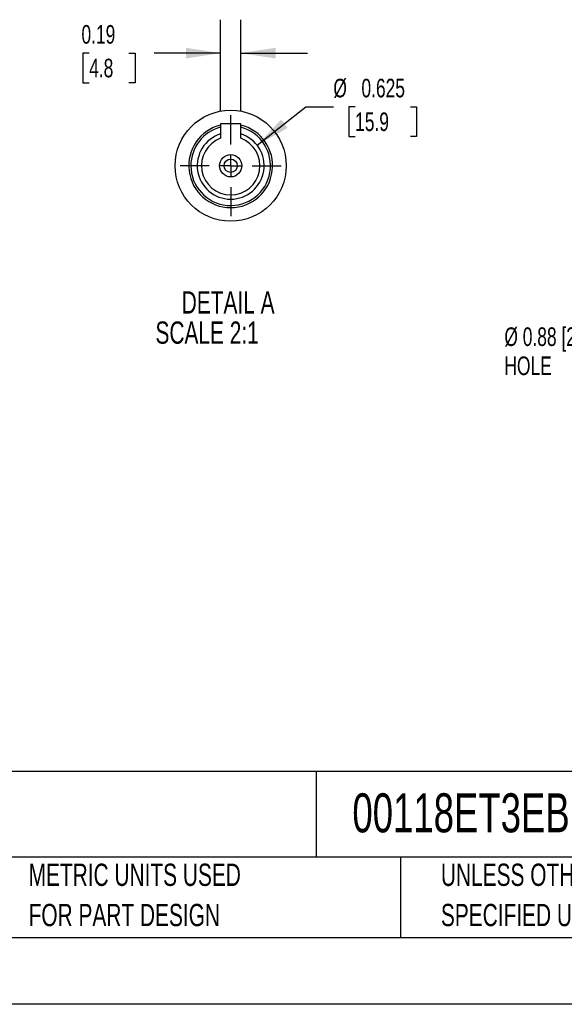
# Model space of a CAD drawing. Header units: inches. Extents: x 0 to 11, y 0 to 8.5.
# Tile 7 of 20: x 5 to 7.1, y 0 to 3.7. Entities that reach past the tile are written whole.
import ezdxf

# ---------------------------------------------------------------- set-up
doc = ezdxf.new("R2010")
doc.units = ezdxf.units.IN
doc.header["$MEASUREMENT"] = 0
doc.linetypes.add('CENTERX2', pattern=[0.8, 0.5, -0.1, 0.1, -0.1])
doc.layers.add('CENTER', color=40, linetype='CENTERX2')
doc.layers.add('SLD-DEFPOINTS', color=7, linetype='Continuous')
doc.layers.add('DIMENSIONS', color=140, linetype='Continuous', lineweight=25)
doc.layers.add('TEXT', color=140, linetype='Continuous', lineweight=25)
doc.styles.add('SLDTEXTSTYLE0', font='TXT', dxfattribs={"width": 0.7})
doc.dimstyles.new('SLDDIMSTYLE7', dxfattribs={"dimtxt": 0.069444, "dimasz": 0.13, "dimexe": 0, "dimexo": 0.0625, "dimgap": 0.017361, "dimtad": 0, "dimtih": 1, "dimtoh": 1, "dimlfac": 2.5, "dimrnd": 1e-09, "dimdsep": 46, "dimtxsty": 'SLDTEXTSTYLE0', "dimsah": 1, "dimcen": 0.09, "dimadec": 0, "dimazin": 2, "dimtfac": 1, "dimtmove": 0, "dimatfit": 0, "dimfxl": 0, "dimfrac": 2, "dimtolj": 1, "dimtzin": 12, "dimarcsym": 0})
doc.dimstyles.new('SLDDIMSTYLE8', dxfattribs={"dimtxt": 0.069444, "dimasz": 0.13, "dimexe": 0, "dimexo": 0.0625, "dimgap": 0.017361, "dimtad": 0, "dimtih": 1, "dimtoh": 1, "dimdec": 3, "dimlfac": 2.5, "dimrnd": 1e-09, "dimdsep": 46, "dimtxsty": 'SLDTEXTSTYLE0', "dimsah": 1, "dimcen": 0, "dimadec": 0, "dimazin": 2, "dimtfac": 1, "dimtdec": 3, "dimtofl": 0, "dimtmove": 0, "dimatfit": 3, "dimfxl": 0, "dimfrac": 2, "dimtolj": 1, "dimtzin": 12, "dimarcsym": 0})

# ---------------------------------------------------------------- blocks, each defined once
blk = doc.blocks.new('SW_NOTE_0')
at = {"layer": 'TEXT', "color": 0, "linetype": 'CENTERX2', "lineweight": 18, "char_height": 0.059006, "attachment_point": 1, "style": 'SLDTEXTSTYLE0'}
for s, insert in [('WEG ELECTRIC S SERIES STANDARD EFFICIENCY AC INDUCTION MOTOR, WITH BRAKE, GENERAL PURPOSE, INVERTER RATED, 1HP, 3-PH, 208-', (0, 0.0761)), ('230/460 VAC, 1800RPM, TEFC, 56C FRAME, ROLLED STEEL, C-FACE ONLY MOUNT, STEARMS 105602100BQF BRAKE ASSEMBLY INCLUDED', (0, -0.0466))]:
    blk.add_mtext(s, dxfattribs=dict(at, insert=insert))
blk = doc.blocks.new('SW_NOTE_0_2')
at = {"layer": 'TEXT', "color": 0, "linetype": 'CENTERX2', "lineweight": 18, "char_height": 0.083333, "attachment_point": 1, "style": 'SLDTEXTSTYLE0'}
for s, insert in [('UNLESS OTHERWISE', (0, 0.1074)), ('SPECIFIED UNITS ARE:', (0, -0.0431))]:
    blk.add_mtext(s, dxfattribs=dict(at, insert=insert))
blk = doc.blocks.new('SW_NOTE_0_6')
at = {"layer": 'TEXT', "color": 0, "linetype": 'CENTERX2', "lineweight": 18, "char_height": 0.083333, "attachment_point": 1, "style": 'SLDTEXTSTYLE0'}
for s, insert in [('METRIC UNITS USED', (0, 0.1074)), ('FOR PART DESIGN', (0, -0.0431))]:
    blk.add_mtext(s, dxfattribs=dict(at, insert=insert))
blk = doc.blocks.new('SW_NOTE_0_8')
at = {"layer": 'TEXT', "color": 0, "linetype": 'CENTERX2', "lineweight": 18, "attachment_point": 1, "style": 'SLDTEXTSTYLE0'}
for s, insert, char_height in [('Ø 0.88 [22.3]', (-0.267, 0.1325), 0.069444), ('HOLE', (-0.267, 0.0237), 0.06944)]:
    blk.add_mtext(s, dxfattribs=dict(at, insert=insert, char_height=char_height))
blk = doc.blocks.new('_D_15')
at = {"layer": 'DIMENSIONS'}
for p, q in [((5.7757, 3.3424), (5.7757, 3.6817)), ((5.8507, 3.3424), (5.8507, 3.6817)), ((5.2844, 3.5566), (5.2611, 3.5566)), ((5.2611, 3.5566), (5.2611, 3.4461)), ((5.4331, 3.5566), (5.4564, 3.5566)), ((5.4564, 3.5566), (5.4564, 3.4461)), ((5.7757, 3.5567), (5.5272, 3.5567)), ((5.8507, 3.5567), (6.1007, 3.5567)), ((5.2611, 3.4461), (5.2844, 3.4461)), ((5.4564, 3.4461), (5.4331, 3.4461))]:
    blk.add_line(p, q, dxfattribs=at)
for points in [[(5.7757, 3.5567), (5.6457, 3.5767), (5.6457, 3.5367)], [(5.8507, 3.5567), (5.9807, 3.5367), (5.9807, 3.5767)]]:
    blk.add_solid(points, dxfattribs=at)
at = {"layer": 'DIMENSIONS', "char_height": 0.06944, "attachment_point": 1, "style": 'SLDTEXTSTYLE0'}
for s, insert in [('0.19', (5.2556, 3.6616)), ('4.8', (5.2844, 3.5357))]:
    blk.add_mtext(s, dxfattribs=dict(at, insert=insert))
blk = doc.blocks.new('_D_16')
at = {"layer": 'DIMENSIONS'}
for p, q in [((5.9117, 3.2127), (6.0946, 3.3557)), ((6.0946, 3.3557), (6.1969, 3.3557)), ((6.2782, 3.3557), (6.2549, 3.3557)), ((6.2549, 3.3557), (6.2549, 3.2453)), ((6.4846, 3.3557), (6.5079, 3.3557)), ((6.5079, 3.3557), (6.5079, 3.2453)), ((6.2549, 3.2453), (6.2782, 3.2453)), ((6.5079, 3.2453), (6.4846, 3.2453))]:
    blk.add_line(p, q, dxfattribs=at)
blk.add_solid([(5.9117, 3.2127), (6.0264, 3.277), (6.0018, 3.3085)], dxfattribs=at)
at = {"layer": 'DIMENSIONS', "char_height": 0.06944, "attachment_point": 1, "style": 'SLDTEXTSTYLE0'}
for s, insert in [('%%c', (6.1969, 3.4608)), ('0.625', (6.3018, 3.4608)), ('15.9', (6.2782, 3.3348))]:
    blk.add_mtext(s, dxfattribs=dict(at, insert=insert))
blk = doc.blocks.new('SW_CENTERMARKSYMBOL_5')
at = {"layer": 'CENTER', "color": 0}
for p, q in [((0, 0.08), (0, 0.1888)), ((0, 0), (0, 0.04)), ((-0.08, 0), (-0.1888, 0)), ((0, 0), (-0.04, 0)), ((0, 0), (0, -0.04)), ((0, 0), (0.04, 0)), ((0.08, 0), (0.1888, 0)), ((0, -0.08), (0, -0.1888))]:
    blk.add_line(p, q, dxfattribs=at)

msp = doc.modelspace()

# ---------------------------------------------------------------- linework, layer by layer
for p, q in [((5.77573, 3.29238), (5.77573, 3.23826)), ((5.85072, 3.29238), (5.77573, 3.29238)), ((5.85072, 3.23826), (5.85072, 3.29238))]:
    msp.add_line(p, q)
at = {"color": 7, "linetype": 'Continuous'}
msp.add_line((11.0001, 0.00011), (0.0001, 0.00011), dxfattribs=at)
for radius in [0.04173, 0.0248]:
    msp.add_circle((5.81323, 3.13565), radius)
for radius, start, end in [(0.15669, 103.84503, 270), (0.14882, 180, 75.40661), (0.14882, 104.59339, 180), (0.15669, 270.00002, 76.15496), (0.125, 107.45572, 72.54428), (0.10925, 110.0724, 69.9276)]:
    msp.add_arc((5.81323, 3.13565), radius, start, end)
at = {"layer": 'SLD-DEFPOINTS'}
msp.add_circle((5.81323, 3.13564), 0.20768, dxfattribs=at)
at = {"layer": 'TEXT'}
for p, q in [((10.75, 0.87111), (0.25, 0.87111)), ((6.13224, 0.87111), (6.13224, 0.55)), ((10.75, 0.55), (0.25, 0.55)), ((6.44804, 0.55), (6.44804, 0.25)), ((0.25, 0.25), (10.75, 0.25))]:
    msp.add_line(p, q, dxfattribs=at)

# ---------------------------------------------------------------- block references
at = {"layer": 'CENTER'}
msp.add_blockref('SW_CENTERMARKSYMBOL_5', (5.81323, 3.13565), dxfattribs=at)
at = {"layer": 'TEXT', "linetype": 'CENTERX2', "lineweight": 18}
for name, p in [('SW_NOTE_0_8', (7.10298, 2.39867)), ('SW_NOTE_0', (0.30713, 0.72752)), ('SW_NOTE_0_6', (5.0582, 0.41872)), ('SW_NOTE_0_2', (6.59874, 0.41872))]:
    msp.add_blockref(name, p, dxfattribs=at)

# ---------------------------------------------------------------- texts
at = {"layer": 'TEXT', "linetype": 'CENTERX2', "lineweight": 18, "style": 'SLDTEXTSTYLE0'}
for s, insert, char_height, attachment_point in [('DETAIL A', (5.80379, 2.66623), 0.083333, 2), ('SCALE 2:1', (5.53225, 2.55332), 0.083333, 1), ('00118ET3EBM56CFL-S', (6.26802, 0.78897), 0.1458333, 1)]:
    msp.add_mtext(s, dxfattribs=dict(at, insert=insert, char_height=char_height, attachment_point=attachment_point))

# ---------------------------------------------------------------- dimensions: what is measured, and where the dimension line sits
at = {"layer": 'DIMENSIONS'}
dim = msp.add_linear_dim(base=(5.85072, 3.55672), p1=(5.77573, 3.29238), p2=(5.85072, 3.29238), dimstyle='SLDDIMSTYLE7', dxfattribs=at)
dim.commit()
dim.dimension.update_dxf_attribs({"geometry": '_D_15', "text_midpoint": (5.35876, 3.55672), "dimtype": 160})
dim = msp.add_diameter_dim_2p(p1=(5.71477, 3.05863), p2=(5.91168, 3.21266), dimstyle='SLDDIMSTYLE8', dxfattribs=at)
dim.commit()
dim.dimension.update_dxf_attribs({"geometry": '_D_16', "text_midpoint": (6.3814, 3.35571), "dimtype": 163})

doc.saveas('drawing.dxf')
